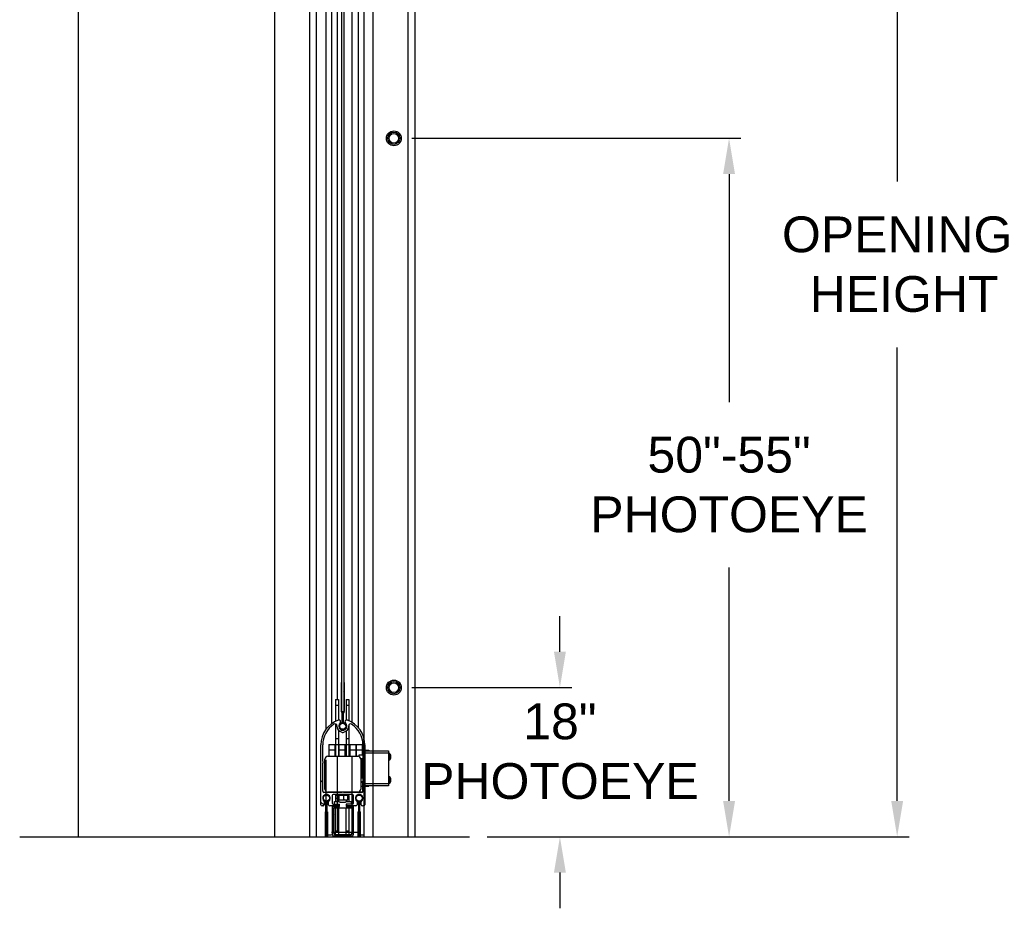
# Model space of a CAD drawing. Header units: inches. Extents: x 170 to 312, y 215 to 248.
# Tile 108 of 256: x 184.33 to 186.91, y 239.92 to 242.24. Entities that reach past the tile are written whole.
import ezdxf

# ---------------------------------------------------------------- set-up
doc = ezdxf.new("R2010")
doc.units = ezdxf.units.IN
doc.header["$LTSCALE"] = 0.25
doc.header["$MEASUREMENT"] = 0
doc.layers.add('ANNOTATIONS', color=1, linetype='Continuous')
doc.layers.add('STANDARD MOTOR LH', color=7, linetype='Continuous')
doc.styles.add('ARIAL', font='arial.ttf', dxfattribs={"height": 0.09375})
doc.dimstyles.new('STANDARD$0', dxfattribs={"dimtxt": 0.09375, "dimasz": 0.09375, "dimexe": 0.03125, "dimexo": 0.046875, "dimgap": 0.09, "dimtad": 0, "dimtih": 1, "dimtoh": 1, "dimdec": 4, "dimzin": 0, "dimdsep": 46, "dimtxsty": 'ARIAL', "dimcen": 0.09, "dimadec": 0, "dimazin": 0, "dimtfac": 1, "dimtdec": 4, "dimtofl": 0, "dimtmove": 0, "dimatfit": 1, "dimfxl": 1, "dimtolj": 1, "dimtzin": 0, "dimarcsym": 0})
pattern_1 = [(45, (183.1470106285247, 234.2100570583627), (-0.08838834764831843, 0.08838834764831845), []), (135, (183.1470106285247, 234.2100570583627), (-0.08838834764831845, -0.08838834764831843), [])]

# ---------------------------------------------------------------- blocks, each defined once
blk = doc.blocks.new('*D14')
at = {"layer": 'ANNOTATIONS', "color": 0, "lineweight": -2, "transparency": 16777216}
for p, q in [((185.7445586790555, 240.5881626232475), (185.7445586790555, 240.6819126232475)), ((185.3560825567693, 240.4944126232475), (185.7758086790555, 240.4944126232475)), ((185.5542158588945, 240.1034244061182), (185.7758086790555, 240.1034244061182)), ((185.7445586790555, 240.0096744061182), (185.7445586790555, 239.9159244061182))]:
    blk.add_line(p, q, dxfattribs=at)
at = {"layer": 'ANNOTATIONS', "color": 0, "transparency": 16777216}
for points in [[(185.7289336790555, 240.5881626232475), (185.7601836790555, 240.5881626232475), (185.7445586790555, 240.4944126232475)], [(185.7289336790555, 240.0096744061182), (185.7601836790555, 240.0096744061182), (185.7445586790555, 240.1034244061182)]]:
    blk.add_solid(points, dxfattribs=at)
at = {"layer": 'defpoints', "color": 0, "transparency": 16777216}
for p in [(185.3092075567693, 240.4944126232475), (185.7445586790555, 240.4944126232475), (185.5073408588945, 240.1034244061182)]:
    blk.add_point(p, dxfattribs=at)
at = {"layer": 'ANNOTATIONS', "color": 0, "transparency": 16777216, "insert": (185.7445586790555, 240.3270212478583), "char_height": 0.09375, "attachment_point": 5, "style": 'ARIAL'}
blk.add_mtext('\\A1;18"\\PPHOTOEYE', dxfattribs=at)
blk = doc.blocks.new('*D15')
at = {"layer": 'ANNOTATIONS', "color": 0, "lineweight": -2, "transparency": 16777216}
for p, q in [((185.3560825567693, 241.9338969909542), (186.2192012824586, 241.9338969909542)), ((186.1879512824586, 241.8401469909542), (186.1879512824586, 241.2427914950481)), ((186.1879512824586, 240.1971744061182), (186.1879512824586, 240.809146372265)), ((185.5542158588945, 240.1034244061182), (186.2192012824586, 240.1034244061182))]:
    blk.add_line(p, q, dxfattribs=at)
at = {"layer": 'ANNOTATIONS', "color": 0, "transparency": 16777216}
for points in [[(186.1723262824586, 241.8401469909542), (186.2035762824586, 241.8401469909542), (186.1879512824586, 241.9338969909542)], [(186.1723262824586, 240.1971744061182), (186.2035762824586, 240.1971744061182), (186.1879512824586, 240.1034244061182)]]:
    blk.add_solid(points, dxfattribs=at)
at = {"layer": 'defpoints', "color": 0, "transparency": 16777216}
for p in [(185.3092075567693, 241.9338969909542), (186.1879512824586, 241.9338969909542), (185.5073408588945, 240.1034244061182)]:
    blk.add_point(p, dxfattribs=at)
at = {"layer": 'ANNOTATIONS', "color": 0, "transparency": 16777216, "insert": (186.1879512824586, 241.0259689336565), "char_height": 0.09375, "attachment_point": 5, "style": 'ARIAL'}
blk.add_mtext('\\A1;50"-55"\\PPHOTOEYE', dxfattribs=at)
blk = doc.blocks.new('*D31')
at = {"layer": 'ANNOTATIONS', "color": 0, "lineweight": -2, "transparency": 16777216}
for p, q in [((185.0439577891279, 243.1034245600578), (186.6598201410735, 243.1034245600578)), ((186.6285701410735, 243.0096745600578), (186.6285701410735, 241.8208545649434)), ((186.6285701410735, 240.1971744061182), (186.6285701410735, 241.3859944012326)), ((185.5542158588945, 240.1034244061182), (186.6598201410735, 240.1034244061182))]:
    blk.add_line(p, q, dxfattribs=at)
at = {"layer": 'ANNOTATIONS', "color": 0, "transparency": 16777216}
for points in [[(186.6129451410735, 243.0096745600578), (186.6441951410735, 243.0096745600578), (186.6285701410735, 243.1034245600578)], [(186.6129451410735, 240.1971744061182), (186.6441951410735, 240.1971744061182), (186.6285701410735, 240.1034244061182)]]:
    blk.add_solid(points, dxfattribs=at)
at = {"layer": 'defpoints', "color": 0, "transparency": 16777216}
for p in [(184.9970827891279, 243.1034245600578), (186.6285701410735, 243.1034245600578), (185.5073408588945, 240.1034244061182)]:
    blk.add_point(p, dxfattribs=at)
at = {"layer": 'ANNOTATIONS', "color": 0, "transparency": 16777216, "insert": (186.6285701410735, 241.6034244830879), "char_height": 0.09375, "attachment_point": 5, "style": 'ARIAL'}
blk.add_mtext('\\A1;OPENING\\P HEIGHT', dxfattribs=at)

msp = doc.modelspace()

# ---------------------------------------------------------------- hatches: boundary and pattern name
at = {"layer": 'STANDARD MOTOR LH'}
h = msp.add_hatch(dxfattribs=at)
h.set_pattern_fill('ANSI37', color=256, style=0)
h.set_pattern_definition(pattern_1)
edge = h.paths.add_edge_path(flags=0)
edge.add_arc((185.1778490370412, 240.4314594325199), 0.001230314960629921, 330.0000000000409, 360.0000000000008)
edge.add_line((185.1790793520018, 240.4314594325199), (185.1790793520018, 240.5074092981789))
edge.add_line((185.1790793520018, 240.5074092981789), (185.1778490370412, 240.5074092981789))
edge.add_line((185.1778490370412, 240.5074092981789), (185.1778490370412, 240.4314594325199))
edge.add_line((185.1778490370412, 240.4314594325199), (185.1755778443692, 240.4275256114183))
edge.add_arc((185.1766433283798, 240.426910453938), 0.001230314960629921, 149.999999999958, 180)
edge.add_line((185.1754130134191, 240.426910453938), (185.1754130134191, 240.4023041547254))
edge.add_arc((185.1766433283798, 240.4023041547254), 0.001230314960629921, 180, 262.1835509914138)
edge.add_arc((185.1753884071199, 240.3931625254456), 0.007997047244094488, -262.1835509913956, 82.18355099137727, ccw=False)
edge.add_arc((185.1741334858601, 240.4023041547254), 0.001230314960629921, 277.8164490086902, 360.0000000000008)
edge.add_line((185.1753638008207, 240.4023041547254), (185.1753638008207, 240.426910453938))
edge.add_arc((185.1741334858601, 240.426910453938), 0.001230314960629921, 0, 30.00000000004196)
edge.add_line((185.1751989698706, 240.4275256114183), (185.1729277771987, 240.4314594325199))
edge.add_line((185.1729277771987, 240.4314594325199), (185.1729277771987, 240.5074092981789))
edge.add_line((185.1729277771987, 240.5074092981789), (185.171697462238, 240.5074092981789))
edge.add_line((185.171697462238, 240.5074092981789), (185.171697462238, 240.4314594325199))
edge.add_arc((185.1729277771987, 240.4314594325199), 0.001230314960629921, 180, 209.9999999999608)
edge.add_line((185.1718622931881, 240.4308442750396), (185.1741334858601, 240.426910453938))
edge.add_line((185.1741334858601, 240.426910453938), (185.1741334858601, 240.4023041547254))
edge.add_arc((185.1753884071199, 240.3931625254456), 0.009227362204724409, 97.81644900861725, 442.1835509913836)
edge.add_line((185.1766433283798, 240.4023041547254), (185.1766433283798, 240.426910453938))
edge.add_line((185.1766433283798, 240.426910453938), (185.1789145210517, 240.4308442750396))
h = msp.add_hatch(dxfattribs=at)
h.set_pattern_fill('ANSI38', color=256, style=0)
h.set_pattern_definition([(45, (183.1470106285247, 234.2100570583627), (-0.08838834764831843, 0.08838834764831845), []), (135, (183.1470106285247, 234.2100570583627), (-0.2651650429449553, 0.08838834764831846), [0.3125, -0.1875])])
edge = h.paths.add_edge_path(flags=0)
edge.add_arc((185.2095134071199, 240.187486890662), 0.003124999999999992, 270.0000000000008, 360.0000000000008)
edge.add_line((185.2126384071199, 240.187486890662), (185.2126384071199, 240.1951671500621))
edge.add_arc((185.2095134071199, 240.1951671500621), 0.003124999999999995, 0, 47.18669650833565)
edge.add_arc((185.2182634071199, 240.204611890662), 0.009750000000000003, -47.18669650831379, 227.186696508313, ccw=False)
edge.add_arc((185.2270134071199, 240.1951671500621), 0.003124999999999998, 132.8133034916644, 180)
edge.add_line((185.2238884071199, 240.1951671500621), (185.2238884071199, 240.187486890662))
edge.add_arc((185.2270134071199, 240.187486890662), 0.003124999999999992, 180, 270.0000000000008)
edge.add_line((185.2270134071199, 240.184361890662), (185.2298884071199, 240.184361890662))
edge.add_arc((185.2298884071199, 240.187486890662), 0.003124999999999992, 270.0000000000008, 360.0000000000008)
edge.add_line((185.2330134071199, 240.187486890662), (185.2330134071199, 240.3444369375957))
edge.add_arc((185.1642634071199, 240.3444369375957), 0.06875000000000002, 0, 70.05143277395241)
edge.add_arc((185.1860134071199, 240.404361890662), 0.005000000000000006, 70.051432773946, 226.5075402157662)
edge.add_arc((185.1753884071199, 240.3931625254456), 0.0104375, -226.50754021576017, 46.507540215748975, ccw=False)
edge.add_arc((185.1647634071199, 240.404361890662), 0.005000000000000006, 313.4924597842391, 469.94856722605)
edge.add_arc((185.1865134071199, 240.3444369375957), 0.06875, 109.9485672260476, 180)
edge.add_line((185.1177634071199, 240.3444369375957), (185.1177634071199, 240.187486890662))
edge.add_arc((185.1208884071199, 240.187486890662), 0.003124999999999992, 180, 270.0000000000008)
edge.add_line((185.1208884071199, 240.184361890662), (185.1237634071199, 240.184361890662))
edge.add_arc((185.1237634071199, 240.187486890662), 0.003124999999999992, 270.0000000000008, 360.0000000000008)
edge.add_line((185.1268884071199, 240.187486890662), (185.1268884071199, 240.1951671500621))
edge.add_arc((185.1237634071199, 240.1951671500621), 0.003124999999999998, 0, 47.18669650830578)
edge.add_arc((185.1325134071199, 240.204611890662), 0.009750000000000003, -47.186696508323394, 227.186696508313, ccw=False)
edge.add_arc((185.1412634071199, 240.1951671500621), 0.003124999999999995, 132.8133034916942, 180)
edge.add_line((185.1381384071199, 240.1951671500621), (185.1381384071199, 240.187486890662))
edge.add_arc((185.1412634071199, 240.187486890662), 0.003124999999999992, 180, 270.0000000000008)
edge.add_line((185.1412634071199, 240.184361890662), (185.1638259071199, 240.184361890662))
edge.add_arc((185.1638259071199, 240.185924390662), 0.001562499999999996, 270.0000000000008, 360.0000000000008)
edge.add_line((185.1653884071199, 240.185924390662), (185.1653884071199, 240.187174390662))
edge.add_arc((185.1638259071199, 240.187174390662), 0.001562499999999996, 0, 90)
edge.add_line((185.1638259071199, 240.188736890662), (185.1503884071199, 240.188736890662))
edge.add_arc((185.1503884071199, 240.191861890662), 0.003124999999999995, 180, 270, ccw=False)
edge.add_line((185.1472634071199, 240.191861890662), (185.1472634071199, 240.211236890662))
edge.add_arc((185.1503884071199, 240.211236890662), 0.003124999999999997, 89.9999999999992, 180, ccw=False)
edge.add_line((185.1503884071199, 240.214361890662), (185.2003884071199, 240.214361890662))
edge.add_arc((185.2003884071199, 240.211236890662), 0.003124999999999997, -7.958078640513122e-13, 89.9999999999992, ccw=False)
edge.add_line((185.2035134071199, 240.211236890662), (185.2035134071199, 240.191861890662))
edge.add_arc((185.2003884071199, 240.191861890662), 0.003124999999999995, 270, 360, ccw=False)
edge.add_line((185.2003884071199, 240.188736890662), (185.1869509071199, 240.188736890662))
edge.add_arc((185.1869509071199, 240.187174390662), 0.001562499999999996, 90, 180)
edge.add_line((185.1853884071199, 240.187174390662), (185.1853884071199, 240.185924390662))
edge.add_arc((185.1869509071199, 240.185924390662), 0.001562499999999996, 180, 270.0000000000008)
edge.add_line((185.1869509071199, 240.184361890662), (185.2095134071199, 240.184361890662))
edge = h.paths.add_edge_path(flags=0)
edge.add_line((185.2248884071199, 240.219361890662), (185.1778884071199, 240.219361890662))
edge.add_arc((185.1753884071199, 240.217486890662), 0.003125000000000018, 36.86989764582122, 143.1301023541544)
edge.add_line((185.1728884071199, 240.219361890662), (185.1258884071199, 240.219361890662))
edge.add_arc((185.1258884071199, 240.222486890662), 0.003124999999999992, 180, 270, ccw=False)
edge.add_line((185.1227634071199, 240.222486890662), (185.1227634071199, 240.2961453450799))
edge.add_arc((185.1208884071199, 240.29864534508), 0.003125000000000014, 306.8698976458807, 413.130102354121)
edge.add_line((185.1227634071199, 240.30114534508), (185.1227634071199, 240.3444369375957))
edge.add_arc((185.1865134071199, 240.3444369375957), 0.06374999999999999, 122.47572038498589, 180, ccw=False)
edge.add_arc((185.1549680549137, 240.3939995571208), 0.004999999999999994, -2.347244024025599, 122.47572038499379, ccw=False)
edge.add_arc((185.1753884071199, 240.3931625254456), 0.0154375, 177.6527559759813, 260.6802885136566)
edge.add_arc((185.1753884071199, 240.3798037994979), 0.003125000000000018, 216.8698976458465, 323.1301023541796)
edge.add_arc((185.1753884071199, 240.3931625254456), 0.0154375, 279.3197114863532, 362.3472440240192)
edge.add_arc((185.1958087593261, 240.3939995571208), 0.004999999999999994, 57.52427961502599, 182.3472440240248, ccw=False)
edge.add_arc((185.1642634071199, 240.3444369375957), 0.06375, -7.958078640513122e-13, 57.52427961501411, ccw=False)
edge.add_line((185.2280134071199, 240.3444369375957), (185.2280134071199, 240.3011453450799))
edge.add_arc((185.2298884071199, 240.29864534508), 0.003125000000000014, 126.869897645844, 233.1301023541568)
edge.add_line((185.2280134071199, 240.29614534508), (185.2280134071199, 240.222486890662))
edge.add_arc((185.2248884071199, 240.222486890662), 0.003124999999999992, 270, 360, ccw=False)
h = msp.add_hatch(dxfattribs=at)
h.set_pattern_fill('ANSI37', color=256, style=0)
h.set_pattern_definition(pattern_1)
edge = h.paths.add_edge_path(flags=0)
edge.add_line((185.1348092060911, 240.1690611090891), (185.1337683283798, 240.1708639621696))
edge.add_line((185.1337683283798, 240.1708639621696), (185.1337683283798, 240.1954702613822))
edge.add_arc((185.1325134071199, 240.204611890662), 0.009227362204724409, 277.8164490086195, 622.1835509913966)
edge.add_line((185.1312584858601, 240.1954702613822), (185.1312584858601, 240.1708639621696))
edge.add_line((185.1312584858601, 240.1708639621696), (185.1302176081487, 240.1690611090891))
edge.add_arc((185.1312830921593, 240.1684459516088), 0.001230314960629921, 149.999999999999, 180)
edge.add_line((185.1300527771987, 240.1684459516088), (185.1300527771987, 240.0924960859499))
edge.add_line((185.1300527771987, 240.0924960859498), (185.1312830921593, 240.0924960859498))
edge.add_line((185.1312830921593, 240.0924960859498), (185.1312830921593, 240.1684459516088))
edge.add_line((185.1312830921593, 240.1684459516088), (185.1323239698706, 240.1702488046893))
edge.add_arc((185.1312584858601, 240.1708639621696), 0.001230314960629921, 330.0000000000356, 360.0000000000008)
edge.add_line((185.1324888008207, 240.1708639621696), (185.1324888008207, 240.1954702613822))
edge.add_arc((185.1312584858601, 240.1954702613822), 0.001230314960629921, 0, 82.18355099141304)
edge.add_arc((185.1325134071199, 240.204611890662), 0.007997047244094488, -82.18355099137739, 262.1835509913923, ccw=False)
edge.add_arc((185.1337683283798, 240.1954702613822), 0.001230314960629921, 97.81644900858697, 180)
edge.add_line((185.1325380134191, 240.1954702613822), (185.1325380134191, 240.1708639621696))
edge.add_arc((185.1337683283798, 240.1708639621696), 0.001230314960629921, 180, 209.999999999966)
edge.add_line((185.1327028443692, 240.1702488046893), (185.1337437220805, 240.1684459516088))
edge.add_line((185.1337437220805, 240.1684459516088), (185.1337437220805, 240.0924960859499))
edge.add_line((185.1337437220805, 240.0924960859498), (185.1349740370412, 240.0924960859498))
edge.add_line((185.1349740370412, 240.0924960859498), (185.1349740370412, 240.1684459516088))
edge.add_arc((185.1337437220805, 240.1684459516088), 0.001230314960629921, 0, 30.00000000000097)
h = msp.add_hatch(dxfattribs=at)
h.set_pattern_fill('ANSI37', color=256, style=0)
h.set_pattern_definition(pattern_1)
edge = h.paths.add_edge_path(flags=0)
edge.add_line((185.1482009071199, 240.183111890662), (185.1482009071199, 240.108736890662))
edge.add_arc((185.1519509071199, 240.108736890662), 0.00375, 180, 270.0000000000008)
edge.add_line((185.1519509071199, 240.104986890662), (185.1991384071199, 240.104986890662))
edge.add_arc((185.1991384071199, 240.108736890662), 0.00375, 270.0000000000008, 360.0000000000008)
edge.add_line((185.2028884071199, 240.108736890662), (185.2028884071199, 240.183111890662))
edge.add_line((185.2028884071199, 240.183111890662), (185.1841384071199, 240.183111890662))
edge.add_line((185.1841384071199, 240.183111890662), (185.1841384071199, 240.188736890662))
edge.add_line((185.1841384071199, 240.188736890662), (185.1972634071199, 240.188736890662))
edge.add_line((185.1972634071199, 240.188736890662), (185.1972634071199, 240.196236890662))
edge.add_line((185.1972634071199, 240.196236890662), (185.1841384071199, 240.196236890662))
edge.add_line((185.1841384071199, 240.196236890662), (185.1828884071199, 240.194361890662))
edge.add_line((185.1828884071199, 240.194361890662), (185.1678884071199, 240.194361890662))
edge.add_line((185.1678884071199, 240.194361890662), (185.1666384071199, 240.196236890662))
edge.add_line((185.1666384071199, 240.196236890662), (185.1535134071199, 240.196236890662))
edge.add_line((185.1535134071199, 240.196236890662), (185.1535134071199, 240.188736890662))
edge.add_line((185.1535134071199, 240.188736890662), (185.1666384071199, 240.188736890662))
edge.add_line((185.1666384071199, 240.188736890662), (185.1666384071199, 240.183111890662))
edge.add_line((185.1666384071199, 240.183111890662), (185.1482009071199, 240.183111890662))
edge = h.paths.add_edge_path(flags=0)
edge.add_arc((185.1557009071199, 240.112486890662), 0.00375, 180, 270, ccw=False)
edge.add_line((185.1519509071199, 240.112486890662), (185.1519509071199, 240.179049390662))
edge.add_line((185.1519509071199, 240.179049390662), (185.1991384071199, 240.179049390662))
edge.add_line((185.1991384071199, 240.179049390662), (185.1991384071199, 240.112486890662))
edge.add_arc((185.1953884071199, 240.112486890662), 0.00375, 270, 360, ccw=False)
edge.add_line((185.1953884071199, 240.108736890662), (185.1557009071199, 240.108736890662))

# ---------------------------------------------------------------- linework, layer by layer
for p, q in [((184.4814577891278, 245.7143310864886), (184.4814577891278, 240.1034244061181)), ((184.9970827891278, 240.1034244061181), (184.9970827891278, 245.7143310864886)), ((185.1308330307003, 243.6255785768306), (185.1308330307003, 240.3847638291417)), ((185.1457072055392, 243.6230349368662), (185.1457072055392, 240.3997670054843)), ((185.0885829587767, 240.1034244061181), (185.0885829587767, 243.6190491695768)), ((185.1064573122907, 240.1034244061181), (185.1064573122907, 243.6190491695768)), ((185.1606916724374, 243.6190491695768), (185.1606916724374, 240.4627993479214)), ((185.3638954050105, 243.3846744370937), (185.3638954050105, 240.1034244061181)), ((185.172928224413, 240.4314593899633), (185.172928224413, 243.2611687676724)), ((185.1778491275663, 243.2611687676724), (185.1778491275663, 240.4314593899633)), ((185.2002642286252, 240.4030074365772), (185.2002642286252, 243.2284240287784)), ((185.2152698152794, 243.2324097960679), (185.2152698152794, 240.390533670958)), ((185.2301451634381, 243.2284240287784), (185.2301451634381, 240.1034244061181)), ((185.2545197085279, 243.2284240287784), (185.2545197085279, 240.1034244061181)), ((185.3460198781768, 243.2284240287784), (185.3460198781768, 240.1034244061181)), ((185.1716974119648, 240.4314593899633), (185.1716974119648, 240.5074092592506)), ((185.172928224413, 240.5074092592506), (185.1716974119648, 240.5074092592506)), ((185.1790787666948, 240.5074092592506), (185.1778491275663, 240.5074092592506)), ((185.1790787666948, 240.5074092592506), (185.1790787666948, 240.4314593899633)), ((185.1564512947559, 240.4627993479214), (185.1564512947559, 240.4062658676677)), ((185.1564512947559, 240.4627993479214), (185.1642632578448, 240.4627993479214)), ((185.1642632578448, 240.4627993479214), (185.1642632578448, 240.4093368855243)), ((185.1837943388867, 240.4627993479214), (185.1837943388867, 240.4088426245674)), ((185.1837943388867, 240.4627993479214), (185.1916074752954, 240.4627993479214)), ((185.1916074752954, 240.4627993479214), (185.1916074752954, 240.4075153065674)), ((185.1642632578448, 240.4471743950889), (185.1564512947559, 240.4471743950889)), ((185.1741332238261, 240.4269104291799), (185.1718628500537, 240.4308442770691)), ((185.1751985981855, 240.4275255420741), (185.172928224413, 240.4314593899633)), ((185.172928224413, 240.4314593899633), (185.1778491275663, 240.4314593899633)), ((185.1741332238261, 240.4023041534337), (185.1741332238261, 240.4269104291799)), ((185.1753640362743, 240.4023041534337), (185.1753640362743, 240.4269104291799)), ((185.175413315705, 240.4269104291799), (185.175413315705, 240.4023041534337)), ((185.1778491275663, 240.4314593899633), (185.1755775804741, 240.4275255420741)), ((185.1789145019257, 240.4308442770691), (185.1766429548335, 240.4269104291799)), ((185.1766429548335, 240.4269104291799), (185.1766429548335, 240.4023041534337)), ((185.1916074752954, 240.4471743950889), (185.1837943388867, 240.4471743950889)), ((185.1564512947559, 240.3987746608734), (185.1564512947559, 240.3143617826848)), ((185.1837943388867, 240.3993492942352), (185.1837943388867, 240.3969677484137)), ((185.1916074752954, 240.3967100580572), (185.1916074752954, 240.3143617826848)), ((185.1642632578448, 240.3824596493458), (185.1642632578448, 240.3143617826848)), ((185.1837943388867, 240.3893573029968), (185.1837943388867, 240.3869757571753)), ((185.1837943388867, 240.3802145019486), (185.1837943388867, 240.3143617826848)), ((185.1177634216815, 240.1874869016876), (185.1177634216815, 240.3444369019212)), ((185.12276293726, 240.3011452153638), (185.12276293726, 240.3444369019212)), ((185.1388726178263, 240.3456119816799), (185.2267636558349, 240.3456119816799)), ((185.1388726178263, 240.3456119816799), (185.1388726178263, 240.3143617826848)), ((185.1544977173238, 240.3456119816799), (185.1544977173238, 240.3143617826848)), ((185.1564512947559, 240.3612367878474), (185.1642632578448, 240.3612367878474)), ((185.1662168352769, 240.3143617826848), (185.1662168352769, 240.3456119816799)), ((185.1818419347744, 240.3143617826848), (185.1818419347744, 240.3456119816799)), ((185.1837943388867, 240.3612367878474), (185.1916074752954, 240.3612367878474)), ((185.1935598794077, 240.3456119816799), (185.1935598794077, 240.3143617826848)), ((185.2091849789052, 240.3456119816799), (185.2091849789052, 240.3143617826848)), ((185.2111385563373, 240.3143617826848), (185.2111385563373, 240.3456119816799)), ((185.2267636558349, 240.3174244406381), (185.2267636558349, 240.3456119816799)), ((185.2280132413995, 240.3444369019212), (185.2280132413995, 240.3011452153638)), ((185.2330139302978, 240.3444369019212), (185.2330139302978, 240.1874869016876)), ((185.1564512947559, 240.3299868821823), (185.1388726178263, 240.3299868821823)), ((185.1837943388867, 240.3299868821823), (185.1642632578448, 240.3299868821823)), ((185.2267636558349, 240.3299868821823), (185.1916074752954, 240.3299868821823)), ((185.2280132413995, 240.3221743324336), (185.2267636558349, 240.3221743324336)), ((185.2330139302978, 240.3300297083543), (185.2435409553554, 240.3300297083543)), ((185.2330139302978, 240.3288599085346), (185.2955131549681, 240.3288599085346)), ((185.2955131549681, 240.3226099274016), (185.2330139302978, 240.3226099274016)), ((185.2442953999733, 240.3288599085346), (185.2441158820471, 240.3291717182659)), ((185.2955131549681, 240.3288599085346), (185.2955131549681, 240.2365862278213)), ((185.2982258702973, 240.3215492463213), (185.2955131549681, 240.3215492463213)), ((185.2982258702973, 240.3215492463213), (185.2982258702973, 240.3046742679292)), ((185.2989873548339, 240.3211585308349), (185.2989873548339, 240.3050652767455)), ((185.12276293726, 240.2224870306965), (185.12276293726, 240.2961454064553)), ((185.1285133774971, 240.2284243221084), (185.1285133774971, 240.306549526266)), ((185.1308330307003, 240.3051917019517), (185.1308330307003, 240.1034244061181)), ((185.136325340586, 240.3143617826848), (185.2144508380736, 240.3143617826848)), ((185.1606916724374, 240.3143617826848), (185.1606916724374, 240.1151429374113)), ((185.2002642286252, 240.1163992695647), (185.2002642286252, 240.3143617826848)), ((185.2280132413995, 240.3174244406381), (185.2173888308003, 240.3174244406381)), ((185.2173888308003, 240.3174244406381), (185.2173888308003, 240.3137886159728)), ((185.2219319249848, 240.3087993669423), (185.2280132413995, 240.3087993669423)), ((185.2222639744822, 240.306549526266), (185.2222639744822, 240.2284243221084)), ((185.2267636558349, 240.2799870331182), (185.2267636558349, 240.3087993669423)), ((185.2267636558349, 240.306549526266), (185.2280132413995, 240.306549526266)), ((185.2280132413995, 240.2961454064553), (185.2280132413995, 240.2224870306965)), ((185.2955131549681, 240.3046742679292), (185.2982258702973, 240.3046742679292)), ((185.3014806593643, 240.3116138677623), (185.3007097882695, 240.3117106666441)), ((185.3008810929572, 240.3125211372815), (185.3014806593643, 240.3124897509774)), ((185.3014806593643, 240.3146099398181), (185.3013715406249, 240.3145964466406)), ((185.2255128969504, 240.2859243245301), (185.2222639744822, 240.2859243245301)), ((185.2255128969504, 240.2859243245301), (185.2255128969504, 240.2566467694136)), ((185.2280132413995, 240.2799870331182), (185.2255128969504, 240.2799870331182)), ((185.2280132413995, 240.2566467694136), (185.2222639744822, 240.2566467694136)), ((185.2222639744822, 240.2480216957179), (185.2280132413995, 240.2480216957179)), ((185.2222639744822, 240.2465494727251), (185.2255128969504, 240.2465494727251)), ((185.2255128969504, 240.2480216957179), (185.2255128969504, 240.2465494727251)), ((185.2267636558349, 240.2480216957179), (185.2267636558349, 240.2206117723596)), ((185.2267636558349, 240.2440494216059), (185.2280132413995, 240.2440494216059)), ((185.2330139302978, 240.2428362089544), (185.2955131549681, 240.2428362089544)), ((185.2982258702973, 240.2607718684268), (185.2955131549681, 240.2607718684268)), ((185.2955131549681, 240.2438968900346), (185.2982258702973, 240.2438968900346)), ((185.2961713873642, 240.2438968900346), (185.2955131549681, 240.2429110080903)), ((185.2982258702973, 240.2607718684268), (185.2982258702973, 240.2438968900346)), ((185.2989873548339, 240.2603808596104), (185.2989873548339, 240.244287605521)), ((185.3014806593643, 240.2508361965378), (185.3007097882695, 240.2509332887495)), ((185.3008810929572, 240.251743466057), (185.3014806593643, 240.2517120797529)), ((185.3014806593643, 240.2538325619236), (185.3013715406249, 240.2538187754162)), ((185.1728883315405, 240.219361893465), (185.1258886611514, 240.219361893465)), ((185.1325824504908, 240.2215671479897), (185.1325824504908, 240.219361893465)), ((185.2267636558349, 240.2206117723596), (185.136325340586, 240.2206117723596)), ((185.1457072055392, 240.2206117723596), (185.1457072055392, 240.219361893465)), ((185.1564512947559, 240.219361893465), (185.1564512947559, 240.2206117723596)), ((185.1642632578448, 240.219361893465), (185.1642632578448, 240.2206117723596)), ((185.167575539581, 240.2206117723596), (185.167575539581, 240.219361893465)), ((185.224888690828, 240.219361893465), (185.1778878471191, 240.219361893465)), ((185.1832006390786, 240.219361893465), (185.1832006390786, 240.2206117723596)), ((185.1837943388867, 240.219361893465), (185.1837943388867, 240.2206117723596)), ((185.1916074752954, 240.219361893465), (185.1916074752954, 240.2206117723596)), ((185.2152698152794, 240.2206117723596), (185.2152698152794, 240.219361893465)), ((185.2222639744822, 240.2362368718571), (185.2267636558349, 240.2362368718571)), ((185.2955131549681, 240.2365862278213), (185.2330139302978, 240.2365862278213)), ((185.2330139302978, 240.2361940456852), (185.2435409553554, 240.2361940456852)), ((185.2435409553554, 240.2361940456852), (185.2437357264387, 240.2365862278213)), ((185.1268883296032, 240.1951671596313), (185.1268883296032, 240.1874869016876)), ((185.1312589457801, 240.170863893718), (185.1312589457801, 240.1954701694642)), ((185.1324885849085, 240.170863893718), (185.1324885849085, 240.1954701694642)), ((185.1325378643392, 240.1954701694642), (185.1325378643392, 240.170863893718)), ((185.1325824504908, 240.2143617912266), (185.1325824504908, 240.213839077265)), ((185.1325824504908, 240.1966150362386), (185.1325824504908, 240.1957986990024)), ((185.1337686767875, 240.1954701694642), (185.1337686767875, 240.170863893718)), ((185.1381381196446, 240.1874869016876), (185.1381381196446, 240.1951671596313)), ((185.1472630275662, 240.2112369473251), (185.1472630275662, 240.1918619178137)), ((185.2003886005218, 240.2143617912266), (185.1503887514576, 240.2143617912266)), ((185.1535133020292, 240.1887367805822), (185.1535133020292, 240.1962369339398)), ((185.1535133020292, 240.1962369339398), (185.1666380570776, 240.1962369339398)), ((185.1564512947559, 240.2143617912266), (185.1564512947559, 240.1962369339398)), ((185.1564512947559, 240.2049869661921), (185.1626182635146, 240.2049869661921)), ((185.1591381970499, 240.2143617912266), (185.1591381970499, 240.2112369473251)), ((185.1916379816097, 240.2112369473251), (185.1591381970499, 240.2112369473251)), ((185.1626182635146, 240.2112369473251), (185.1626182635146, 240.2004086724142)), ((185.1627355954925, 240.2112369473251), (185.1627355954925, 240.2004086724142)), ((185.1649074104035, 240.2004086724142), (185.1638220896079, 240.1993617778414)), ((185.1871019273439, 240.1993617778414), (185.1638220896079, 240.1993617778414)), ((185.1642632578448, 240.1993617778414), (185.1642632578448, 240.1962369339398)), ((185.1649074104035, 240.2112369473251), (185.1649074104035, 240.2004086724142)), ((185.1666380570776, 240.1962369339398), (185.167888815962, 240.1943619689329)), ((185.167888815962, 240.1943619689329), (185.1828885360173, 240.1943619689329)), ((185.1775604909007, 240.2004086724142), (185.1712339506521, 240.1993617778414)), ((185.1775604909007, 240.2112369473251), (185.1775604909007, 240.2004086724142)), ((185.1828885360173, 240.1943619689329), (185.184138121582, 240.1962369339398)), ((185.1837943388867, 240.1993617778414), (185.1837943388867, 240.1957212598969)), ((185.184138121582, 240.1962369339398), (185.1972628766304, 240.1962369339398)), ((185.1880405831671, 240.2112369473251), (185.1880405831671, 240.2004086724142)), ((185.1881590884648, 240.2112369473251), (185.1881590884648, 240.2004086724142)), ((185.1881590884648, 240.2049869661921), (185.1916074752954, 240.2049869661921)), ((185.1916074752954, 240.2112369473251), (185.1916074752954, 240.1962369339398)), ((185.1916379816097, 240.2112369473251), (185.1916379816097, 240.2143617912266)), ((185.1972628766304, 240.1962369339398), (185.1972628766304, 240.1887367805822)), ((185.2035131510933, 240.1918619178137), (185.2035131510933, 240.2112369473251)), ((185.2126380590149, 240.1951671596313), (185.2126380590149, 240.1874869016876)), ((185.2152698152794, 240.2138909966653), (185.2152698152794, 240.2133404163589)), ((185.2170086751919, 240.170863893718), (185.2170086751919, 240.1954701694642)), ((185.2182383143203, 240.170863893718), (185.2182383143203, 240.1954701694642)), ((185.2182875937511, 240.1954701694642), (185.2182875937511, 240.170863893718)), ((185.2195184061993, 240.1954701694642), (185.2195184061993, 240.170863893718)), ((185.2238878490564, 240.1874869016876), (185.2238878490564, 240.1951671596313)), ((185.1237637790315, 240.1843617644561), (185.1208879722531, 240.1843617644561)), ((185.1300527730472, 240.1034244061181), (185.1300527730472, 240.1684459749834)), ((185.1302170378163, 240.1690610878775), (185.1312589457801, 240.170863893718)), ((185.1312835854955, 240.1684459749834), (185.1323243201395, 240.1702487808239)), ((185.1312835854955, 240.1034244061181), (185.1312835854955, 240.1684459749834)), ((185.1337440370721, 240.1684459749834), (185.1312835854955, 240.1684459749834)), ((185.1325824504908, 240.1705356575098), (185.1325824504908, 240.1684459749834)), ((185.1327033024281, 240.1702487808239), (185.1337440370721, 240.1684459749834)), ((185.1337440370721, 240.1684459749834), (185.1337440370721, 240.1034244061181)), ((185.1337686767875, 240.170863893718), (185.1348094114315, 240.1690610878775)), ((185.1349736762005, 240.1684459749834), (185.1349736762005, 240.1034244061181)), ((185.1638256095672, 240.1843617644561), (185.141263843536, 240.1843617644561)), ((185.1482005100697, 240.1831118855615), (185.1666380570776, 240.1831118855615)), ((185.1482005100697, 240.1087369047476), (185.1482005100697, 240.1831118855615)), ((185.1503887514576, 240.1887367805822), (185.1666380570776, 240.1887367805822)), ((185.1519504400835, 240.1790492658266), (185.1991378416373, 240.1790492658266)), ((185.1519504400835, 240.1124868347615), (185.1519504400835, 240.1790492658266)), ((185.1564512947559, 240.1843617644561), (185.1564512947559, 240.1831118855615)), ((185.1564512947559, 240.1087369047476), (185.1564512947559, 240.1790492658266)), ((185.1642632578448, 240.1887367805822), (185.1642632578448, 240.188674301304)), ((185.1642632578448, 240.1844245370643), (185.1642632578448, 240.1831118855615)), ((185.1642632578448, 240.1790492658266), (185.1642632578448, 240.1087369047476)), ((185.1653884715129, 240.1871745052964), (185.1653884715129, 240.1859243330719)), ((185.1666380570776, 240.1831118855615), (185.1666380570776, 240.1887367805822)), ((185.1837943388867, 240.1087369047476), (185.1837943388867, 240.1790492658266)), ((185.2003886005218, 240.1887367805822), (185.184138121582, 240.1887367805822)), ((185.184138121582, 240.1887367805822), (185.184138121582, 240.1831118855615)), ((185.184138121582, 240.1831118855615), (185.2028889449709, 240.1831118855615)), ((185.1853888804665, 240.1859243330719), (185.1853888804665, 240.1871745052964)), ((185.2095135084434, 240.1843617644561), (185.1869505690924, 240.1843617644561)), ((185.1916074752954, 240.1843617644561), (185.1916074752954, 240.1831118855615)), ((185.1916074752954, 240.1790492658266), (185.1916074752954, 240.1087369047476)), ((185.1991378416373, 240.1790492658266), (185.1991378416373, 240.1124868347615)), ((185.2028889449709, 240.1831118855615), (185.2028889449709, 240.1087369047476)), ((185.215802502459, 240.1034244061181), (185.215802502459, 240.1684459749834)), ((185.2159679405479, 240.1690610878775), (185.2170086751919, 240.170863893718)), ((185.2170333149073, 240.1684459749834), (185.2180740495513, 240.1702487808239)), ((185.2170333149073, 240.1034244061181), (185.2170333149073, 240.1684459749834)), ((185.2194937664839, 240.1684459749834), (185.2170333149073, 240.1684459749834)), ((185.2184530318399, 240.1702487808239), (185.2194937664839, 240.1684459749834)), ((185.2194937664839, 240.1684459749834), (185.2194937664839, 240.1034244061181)), ((185.2195184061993, 240.170863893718), (185.2205591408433, 240.1690610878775)), ((185.2207245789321, 240.1684459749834), (185.2207245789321, 240.1034244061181)), ((185.2298882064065, 240.1843617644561), (185.2270135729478, 240.1843617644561)), ((185.1325824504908, 240.1391701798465), (185.1325824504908, 240.1074101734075)), ((185.1457072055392, 240.1151429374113), (185.1481054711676, 240.1151429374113)), ((185.1522942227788, 240.1151429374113), (185.1984819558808, 240.1151429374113)), ((185.1564512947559, 240.1190495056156), (185.1642632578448, 240.1190495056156)), ((185.1837943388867, 240.1190495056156), (185.1916074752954, 240.1190495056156)), ((185.202670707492, 240.1151429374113), (185.2152698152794, 240.1151429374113)), ((184.3284190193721, 240.1034244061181), (185.5073408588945, 240.1034244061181)), ((185.1457072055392, 240.1074101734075), (185.1308330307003, 240.1074101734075)), ((185.1991378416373, 240.1049869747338), (185.1519504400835, 240.1049869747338)), ((185.1953879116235, 240.1087369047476), (185.1557003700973, 240.1087369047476)), ((185.1564512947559, 240.1034244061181), (185.1564512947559, 240.1049869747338)), ((185.1642632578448, 240.1049869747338), (185.1642632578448, 240.1034244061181)), ((185.1837943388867, 240.1034244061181), (185.1837943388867, 240.1049869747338)), ((185.1916074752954, 240.1049869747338), (185.1916074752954, 240.1034244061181)), ((185.2301451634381, 240.1074101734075), (185.2152698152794, 240.1074101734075))]:
    msp.add_line(p, q, dxfattribs=at)
for centre, radius in [((185.3092075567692, 241.9338969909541), 0.01956200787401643), ((185.3092075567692, 241.9338969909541), 0.01608215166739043), ((185.3092075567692, 241.9338969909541), 0.01260229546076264), ((185.3092075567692, 240.4944126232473), 0.01956200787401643), ((185.3092075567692, 240.4944126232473), 0.01608215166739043), ((185.3092075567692, 240.4944126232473), 0.01260229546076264), ((185.1753884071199, 240.3931625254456), 0.007997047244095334), ((185.1325134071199, 240.204611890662), 0.007997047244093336), ((185.2182634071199, 240.204611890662), 0.007997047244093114)]:
    msp.add_circle(centre, radius, dxfattribs=at)
for centre, radius, start, end in [((185.1729277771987, 240.4314594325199), 0.001230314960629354, 179.999999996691, 209.9999999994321), ((185.1741334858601, 240.426910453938), 0.001230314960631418, 0, 30.00000000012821), ((185.1766433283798, 240.426910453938), 0.001230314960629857, 149.9999999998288, 180), ((185.1778490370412, 240.4314594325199), 0.001230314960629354, 330.000000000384, 3.308998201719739e-09), ((185.1865134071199, 240.3444369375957), 0.06875000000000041, 109.9485672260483, 180), ((185.1865134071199, 240.3444369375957), 0.06375000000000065, 122.4757203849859, 180), ((185.1549680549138, 240.3939995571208), 0.005000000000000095, 357.652755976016, 122.4757203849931), ((185.1647634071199, 240.404361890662), 0.004999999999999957, 313.4924597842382, 109.9485672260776), ((185.1753884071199, 240.3931625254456), 0.01043750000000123, 133.4924597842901, 46.50754021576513), ((185.1753884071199, 240.3931625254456), 0.009227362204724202, 97.81644900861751, 82.1835509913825), ((185.1741334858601, 240.4023041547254), 0.001230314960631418, 277.8164490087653, 0), ((185.1766433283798, 240.4023041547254), 0.001230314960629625, 180, 262.1835509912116), ((185.1860134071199, 240.404361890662), 0.005000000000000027, 70.05143277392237, 226.5075402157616), ((185.1642634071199, 240.3444369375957), 0.06875000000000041, 0, 70.05143277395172), ((185.1958087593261, 240.3939995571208), 0.00499999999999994, 57.52427961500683, 182.347244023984), ((185.1642634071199, 240.3444369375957), 0.06374999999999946, 0, 57.52427961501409), ((185.1753884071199, 240.3931625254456), 0.01543749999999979, 177.6527559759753, 260.6802885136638), ((185.1753884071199, 240.3798037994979), 0.003125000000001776, 216.8698976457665, 323.1301023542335), ((185.1753884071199, 240.3931625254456), 0.01543750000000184, 279.3197114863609, 2.34724402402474), ((185.2982254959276, 240.320611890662), 0.0009375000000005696, 35.6681982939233, 90), ((185.2877759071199, 240.313111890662), 0.0138000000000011, 12.33332954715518, 35.66819829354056), ((185.1208884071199, 240.29864534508), 0.003125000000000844, 306.8698976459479, 53.13010235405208), ((185.1363259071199, 240.306549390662), 0.007812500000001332, 90, 180), ((185.2144509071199, 240.306549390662), 0.007812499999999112, 0, 90), ((185.2298884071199, 240.29864534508), 0.003124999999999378, 126.8698976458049, 233.1301023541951), ((185.2982254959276, 240.305611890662), 0.0009375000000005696, 270, 324.3318017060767), ((185.2877759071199, 240.313111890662), 0.01380000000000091, 324.3318017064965, 347.6666704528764), ((185.2898642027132, 240.313565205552), 0.01166334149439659, 5.139110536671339, 21.9558440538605), ((185.2982699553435, 240.3175174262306), 0.002446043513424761, 350.3837263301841, 9.61627366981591), ((185.2892776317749, 240.3126267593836), 0.01225316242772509, 5.18479434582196, 21.45607785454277), ((185.298307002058, 240.3145324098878), 0.003272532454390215, 316.5207425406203, 345.8798666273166), ((185.2864407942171, 240.311291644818), 0.01427513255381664, 356.0274436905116, 3.972556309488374), ((185.2989426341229, 240.312261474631), 0.002619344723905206, 311.5983283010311, 345.6857487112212), ((185.2988741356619, 240.3119067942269), 0.00267091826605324, 12.60690176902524, 26.82049027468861), ((185.2896050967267, 240.3126981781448), 0.01192496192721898, 347.7316292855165, 354.7830158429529), ((185.2927155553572, 240.3131607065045), 0.008790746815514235, 349.9546721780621, 355.6226309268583), ((185.2982254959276, 240.2598343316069), 0.0009375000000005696, 35.6681982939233, 90), ((185.2982254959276, 240.2448343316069), 0.0009375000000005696, 270, 324.3318017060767), ((185.2877759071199, 240.2523343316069), 0.0138000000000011, 12.33332954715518, 35.66819829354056), ((185.2877759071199, 240.2523343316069), 0.01380000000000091, 324.3318017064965, 347.6666704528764), ((185.2898606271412, 240.2527869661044), 0.01166697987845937, 5.141751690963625, 21.95320289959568), ((185.2982699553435, 240.256740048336), 0.002446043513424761, 350.3837263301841, 9.616273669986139), ((185.2892732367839, 240.2518484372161), 0.01225759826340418, 5.185968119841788, 21.4526712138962), ((185.2983058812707, 240.2537558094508), 0.003273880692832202, 316.5243663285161, 345.8664782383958), ((185.2864356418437, 240.2505141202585), 0.01428028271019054, 356.0282888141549, 3.971711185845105), ((185.2989426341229, 240.2514838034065), 0.002619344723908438, 311.5983283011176, 345.6857487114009), ((185.2988782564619, 240.2511305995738), 0.002666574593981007, 12.59526539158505, 26.832126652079), ((185.2895887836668, 240.2519230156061), 0.01194143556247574, 347.7364992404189, 354.7781458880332), ((185.2930084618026, 240.2523464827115), 0.008495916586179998, 349.8547959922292, 355.7176514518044), ((185.1258884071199, 240.222486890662), 0.003124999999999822, 180, 270), ((185.1363259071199, 240.228424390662), 0.007812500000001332, 180, 270), ((185.1753884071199, 240.217486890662), 0.003125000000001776, 36.86989764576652, 143.1301023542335), ((185.2144509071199, 240.228424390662), 0.0078125, 270, 0), ((185.2248884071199, 240.222486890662), 0.003124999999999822, 270, 0), ((185.1325134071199, 240.204611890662), 0.009750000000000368, 312.813303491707, 227.186696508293), ((185.1325134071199, 240.204611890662), 0.009227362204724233, 277.8164490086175, 262.1835509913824), ((185.1237634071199, 240.1951671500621), 0.003125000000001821, 0, 47.18669650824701), ((185.1312584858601, 240.1954702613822), 0.001230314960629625, 0, 82.18355099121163), ((185.1337683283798, 240.1954702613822), 0.001230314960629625, 97.81644900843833, 180), ((185.1412634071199, 240.1951671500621), 0.003124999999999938, 132.8133034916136, 180), ((185.1503884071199, 240.211236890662), 0.003125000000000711, 90, 180), ((185.1503884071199, 240.191861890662), 0.003124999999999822, 180, 270), ((185.2003884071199, 240.211236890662), 0.003125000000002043, 0, 90), ((185.2003884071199, 240.191861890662), 0.003125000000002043, 270, 0), ((185.2182634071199, 240.204611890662), 0.009750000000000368, 312.813303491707, 227.186696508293), ((185.2182634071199, 240.204611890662), 0.009227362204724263, 277.8164490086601, 262.183550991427), ((185.2095134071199, 240.1951671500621), 0.003124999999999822, 0, 47.18669650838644), ((185.2170084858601, 240.1954702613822), 0.001230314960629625, 0, 82.18355099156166), ((185.2195183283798, 240.1954702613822), 0.001230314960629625, 97.81644900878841, 180), ((185.2270134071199, 240.1951671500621), 0.003124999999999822, 132.8133034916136, 180), ((185.1208884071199, 240.187486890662), 0.003125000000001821, 180, 270), ((185.1237634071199, 240.187486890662), 0.003125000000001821, 270, 0), ((185.1312830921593, 240.1684459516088), 0.001230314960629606, 149.9999999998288, 180), ((185.1312584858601, 240.1708639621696), 0.001230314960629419, 330.000000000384, 0), ((185.1337683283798, 240.1708639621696), 0.001230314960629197, 180, 210.0000000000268), ((185.1337437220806, 240.1684459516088), 0.001230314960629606, 0, 30.00000000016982), ((185.1412634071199, 240.187486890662), 0.003124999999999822, 180, 270), ((185.1638259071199, 240.187174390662), 0.001562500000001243, 0, 90), ((185.1638259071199, 240.185924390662), 0.001562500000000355, 270, 0), ((185.1869509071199, 240.187174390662), 0.001562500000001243, 90, 180), ((185.1869509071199, 240.185924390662), 0.001562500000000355, 180, 270), ((185.2095134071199, 240.187486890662), 0.003124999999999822, 270, 0), ((185.2170330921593, 240.1684459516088), 0.001230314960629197, 150.0000000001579, 180), ((185.2170084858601, 240.1708639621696), 0.001230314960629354, 329.9999999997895, 0), ((185.2195183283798, 240.1708639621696), 0.001230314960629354, 180, 210.0000000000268), ((185.2194937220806, 240.1684459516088), 0.001230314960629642, 0, 30.0000000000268), ((185.2270134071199, 240.187486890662), 0.003124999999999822, 180, 270), ((185.2298884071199, 240.187486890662), 0.003124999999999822, 270, 0), ((185.1557009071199, 240.112486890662), 0.00375000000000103, 180, 270), ((185.1953884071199, 240.112486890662), 0.00375000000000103, 270, 0), ((185.1519509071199, 240.108736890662), 0.003749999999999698, 180, 270), ((185.1991384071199, 240.108736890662), 0.003749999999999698, 270, 0)]:
    msp.add_arc(centre, radius, start, end, dxfattribs=at)
for points, knots in [([(185.2435409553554, 240.3300297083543), (185.2437049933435, 240.3298314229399), (185.2439467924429, 240.3295391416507), (185.2440294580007, 240.329234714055), (185.2440560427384, 240.3291368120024)], [0, 0, 0, 0, 0.6784061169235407, 1, 1, 1, 1]), ([(185.1638220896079, 240.1993617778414), (185.1637962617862, 240.1993628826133), (185.1634283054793, 240.1993786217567), (185.1630693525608, 240.1999123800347), (185.1627355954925, 240.2004086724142)], [0, 0, 0, 0, 0.07019263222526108, 0.9999999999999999, 0.9999999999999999, 0.9999999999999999, 0.9999999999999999]), ([(185.1712339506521, 240.1993617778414), (185.1710840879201, 240.1993628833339), (185.168948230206, 240.1993786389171), (185.1668543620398, 240.199912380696), (185.1649074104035, 240.2004086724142)], [0, 0, 0, 0, 0.07016512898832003, 1, 1, 1, 1]), ([(185.1828005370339, 240.1993617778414), (185.1823242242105, 240.1993773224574), (185.1805506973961, 240.1994352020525), (185.1788236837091, 240.1999974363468), (185.1775604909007, 240.2004086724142)], [0, 0, 0, 0, 0.2685681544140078, 1, 1, 1, 1]), ([(185.1880405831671, 240.2004086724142), (185.1876008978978, 240.2002506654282), (185.1858931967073, 240.1996369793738), (185.1841183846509, 240.1994790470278), (185.1828005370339, 240.1993617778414)], [0, 0, 0, 0, 0.2574720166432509, 1, 1, 1, 1]), ([(185.1869552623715, 240.1993617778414), (185.1869810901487, 240.199362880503), (185.1873486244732, 240.1993785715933), (185.1877072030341, 240.1999123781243), (185.1880405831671, 240.2004086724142)], [0, 0, 0, 0, 0.07027310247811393, 1, 1, 1, 1])]:
    msp.add_open_spline(points, degree=3, knots=knots, dxfattribs=at)

# ---------------------------------------------------------------- dimensions: what is measured, and where the dimension line sits
at = {"layer": 'ANNOTATIONS'}
dim = msp.add_linear_dim(base=(186.6285701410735, 243.1034245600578), p1=(185.5073408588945, 240.1034244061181), p2=(184.9970827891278, 243.1034245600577), angle=90, text='OPENING\\P HEIGHT', dimstyle='STANDARD$0', dxfattribs=at)
dim.commit()
dim.dimension.update_dxf_attribs({"geometry": '*D31', "text_midpoint": (186.6285701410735, 241.6034244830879)})
for base, p2, text, picture, middle in [((186.1879512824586, 241.9338969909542), (185.3092075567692, 241.9338969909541), '50"-55"\\PPHOTOEYE', '*D15', (186.1879512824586, 241.0259689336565)), ((185.7445586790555, 240.4944126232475), (185.3092075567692, 240.4944126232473), '18"\\PPHOTOEYE', '*D14', (185.7445586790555, 240.3270212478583))]:
    dim = msp.add_linear_dim(base=base, p1=(185.5073408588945, 240.1034244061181), p2=p2, angle=90, text=text, dimstyle='STANDARD$0', dxfattribs=at)
    dim.commit()
    dim.dimension.update_dxf_attribs({"geometry": picture, "text_midpoint": middle, "dimtype": 160})

doc.saveas('drawing.dxf')
